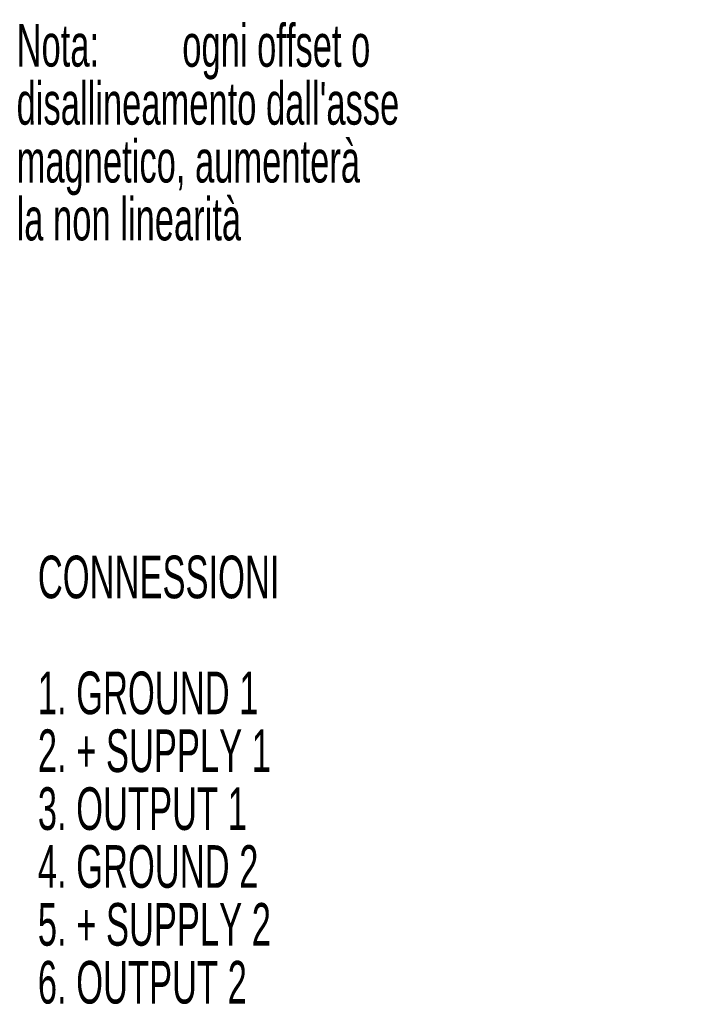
# Model space of a CAD drawing. Header units: millimetres. Extents: x 36 to 454, y 105 to 404.
# Tile 3 of 6: x 142 to 187, y 158 to 222. Entities that reach past the tile are written whole.
import ezdxf

# ---------------------------------------------------------------- set-up
doc = ezdxf.new("R2010")
doc.units = ezdxf.units.MM
doc.layers.add('LINEE_SOTTILI', color=7, linetype='Continuous')
doc.styles.add('SLDTEXTSTYLE2', font='TXT', dxfattribs={"width": 0.605})

# ---------------------------------------------------------------- blocks, each defined once
blk = doc.blocks.new('SW_NOTE_3')
at = {"layer": 'LINEE_SOTTILI', "color": 0, "char_height": 2.8, "attachment_point": 1, "style": 'SLDTEXTSTYLE2'}
for s, insert in [('ogni offset o', (10.873, 3.598)), ('Nota:', (0, 3.609)), ("disallineamento dall'asse", (0, -0.202)), ('magnetico, aumenterà', (0, -4.002)), ('la non linearità', (0, -7.802))]:
    blk.add_mtext(s, dxfattribs=dict(at, insert=insert))
blk = doc.blocks.new('SW_NOTE_5')
at = {"layer": 'LINEE_SOTTILI', "color": 0, "char_height": 2.8, "attachment_point": 1, "style": 'SLDTEXTSTYLE2'}
for s, insert in [('CONNESSIONI', (0, 3.609)), ('1. GROUND 1', (0, -4.002)), ('2. + SUPPLY 1', (0, -7.802)), ('3. OUTPUT 1', (0, -11.602)), ('4. GROUND 2', (0, -15.402)), ('5. + SUPPLY 2', (0, -19.202)), ('6. OUTPUT 2', (0, -23.002))]:
    blk.add_mtext(s, dxfattribs=dict(at, insert=insert))

msp = doc.modelspace()

# ---------------------------------------------------------------- block references
at = {"layer": 'LINEE_SOTTILI', "color": 7}
for name, p in [('SW_NOTE_3', (142.03469, 218.30906)), ('SW_NOTE_5', (143.42805, 183.39895))]:
    msp.add_blockref(name, p, dxfattribs=at)

doc.saveas('drawing.dxf')
